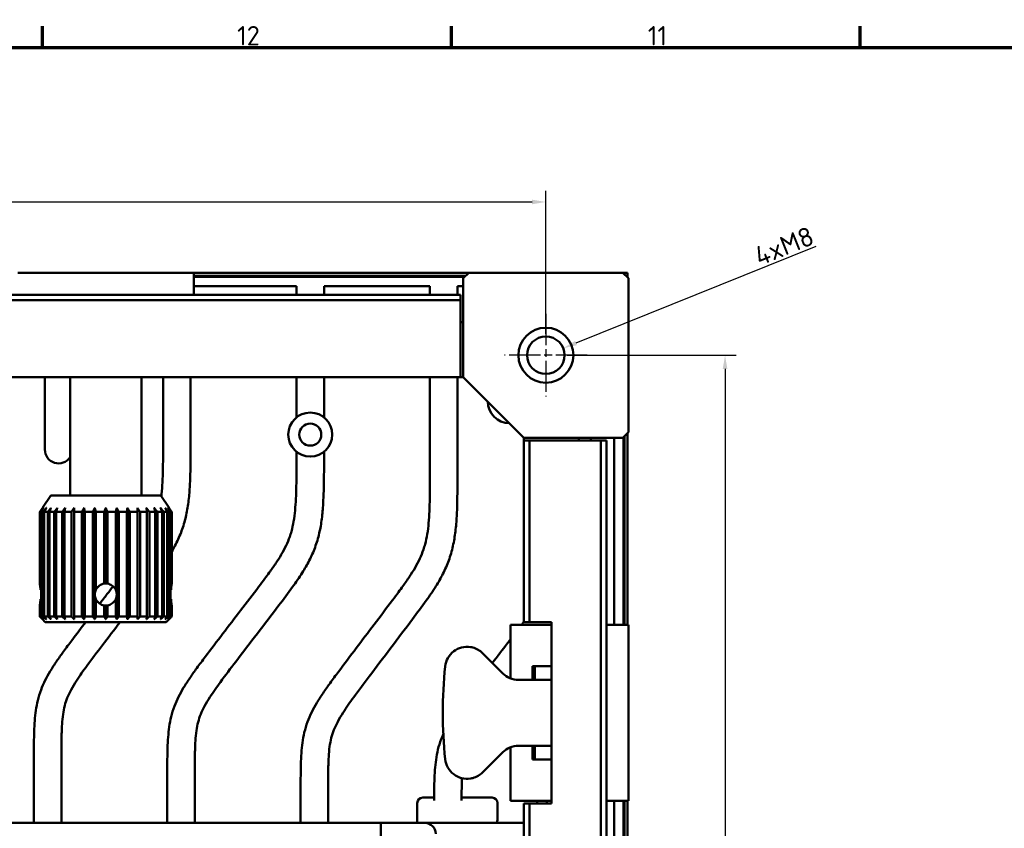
# Model space of a CAD drawing. Header units: millimetres. Extents: x 0 to 2239, y -60 to 841.
# Tile 48 of 151: x 293 to 472, y 679 to 826. Entities that reach past the tile are written whole.
import ezdxf

# ---------------------------------------------------------------- set-up
doc = ezdxf.new("R2010")
doc.units = ezdxf.units.MM
doc.linetypes.add('CHAIN', pattern=[0.3543, 0.2362, -0.0295, 0.0591, -0.0295])
doc.layers.get('0').update_dxf_attribs({"lineweight": 25})
for name, color, linetype, lineweight in [('Bemaßung (ISO)', 7, 'Continuous', 25), ('Mittelpunktmarkierung (ISO)', 7, 'Continuous', 25), ('Rahmen (ISO)', 7, 'Continuous', 70), ('Sichtbar (ISO)', 7, 'Continuous', 50)]:
    doc.layers.add(name, color=color, linetype=linetype, lineweight=lineweight)
doc.styles.add('Notiztext (DIN)', font='isocpeur.ttf')
doc.dimstyles.new('Standard (DIN)', dxfattribs={"dimtxt": 3.5, "dimasz": 2.5, "dimexe": 2, "dimexo": 0.5, "dimgap": 0.5, "dimtad": 1, "dimrnd": 1e-08, "dimtxsty": 'Notiztext (DIN)', "dimcen": 0.09, "dimdle": 10, "dimclrd": 256, "dimclre": 256, "dimclrt": 256, "dimadec": 0, "dimazin": 0, "dimtfac": 1, "dimtmove": 0, "dimatfit": 3, "dimfxl": 1, "dimtolj": 1, "dimtzin": 0, "dimlwd": -1, "dimlwe": -1, "dimarcsym": 0})

# ---------------------------------------------------------------- blocks, each defined once
blk = doc.blocks.new('Ränder Vorgaberahmen')
at = {"layer": 'Rahmen (ISO)'}
for p, q in [((297.25, 821), (297.25, 824.9)), ((371.56, 821), (371.56, 824.9)), ((445.88, 821), (445.88, 824.9))]:
    blk.add_line(p, q, dxfattribs=at)
at = {"layer": 'Rahmen (ISO)', "flags": 128}
blk.add_lwpolyline([(20, 20), (20, 821), (1169, 821), (1169, 20), (20, 20)], dxfattribs=at)
at = {"layer": 'Rahmen (ISO)', "char_height": 3.5, "attachment_point": 7, "style": 'Notiztext (DIN)'}
for s, insert in [('12', (332.61, 821.4)), ('11', (407.27, 821.4))]:
    blk.add_mtext(s, dxfattribs=dict(at, insert=insert))
blk = doc.blocks.new('*D15')
at = {"layer": 'Bemaßung (ISO)', "transparency": 16777216}
for p, q in [((168.74, 768.96), (168.74, 794.92)), ((388.74, 768.96), (388.74, 794.92)), ((171.24, 792.92), (386.24, 792.92))]:
    blk.add_line(p, q, dxfattribs=at)
for points in [[(171.24, 793.34), (171.24, 792.5), (168.74, 792.92)], [(386.24, 793.34), (386.24, 792.5), (388.74, 792.92)]]:
    blk.add_solid(points, dxfattribs=at)
at = {"layer": 'Defpoints', "color": 0, "transparency": 16777216}
for p in [(388.74, 792.92), (168.74, 768.46), (388.74, 768.46)]:
    blk.add_point(p, dxfattribs=at)
at = {"layer": 'Bemaßung (ISO)', "transparency": 16777216, "insert": (275.41, 796.92), "char_height": 3.5, "attachment_point": 1, "style": 'Notiztext (DIN)'}
blk.add_mtext('\\A1;220', dxfattribs=at)
blk = doc.blocks.new('*D17')
at = {"layer": 'Bemaßung (ISO)', "transparency": 16777216}
for p, q in [((437.83, 784.83), (394.21, 767.27)), ((388.65, 765.06), (388.83, 765.06)), ((388.74, 764.97), (388.74, 765.15))]:
    blk.add_line(p, q, dxfattribs=at)
blk.add_solid([(394.06, 767.65), (394.37, 766.88), (391.89, 766.33)], dxfattribs=at)
at = {"layer": 'Defpoints', "color": 0, "transparency": 16777216}
for p in [(391.89, 766.33), (385.59, 763.79)]:
    blk.add_point(p, dxfattribs=at)
at = {"layer": 'Bemaßung (ISO)', "transparency": 16777216, "insert": (424.19, 783.65), "char_height": 3.5, "attachment_point": 1, "rotation": 21.9356, "style": 'Notiztext (DIN)'}
blk.add_mtext('\\A1; \\fISOCPEUR|b0|i0;{\\H3.5000;4xM8}', dxfattribs=at)
blk = doc.blocks.new('*D18')
at = {"layer": 'Bemaßung (ISO)', "transparency": 16777216}
for p, q in [((392.64, 765.06), (423.32, 765.06)), ((421.32, 762.56), (421.32, 297.56)), ((392.64, 295.06), (423.32, 295.06))]:
    blk.add_line(p, q, dxfattribs=at)
for points in [[(420.9, 762.56), (421.74, 762.56), (421.32, 765.06)], [(420.9, 297.56), (421.74, 297.56), (421.32, 295.06)]]:
    blk.add_solid(points, dxfattribs=at)
at = {"layer": 'Defpoints', "color": 0, "transparency": 16777216}
for p in [(392.14, 765.06), (392.14, 295.06), (421.32, 295.06)]:
    blk.add_point(p, dxfattribs=at)
at = {"layer": 'Bemaßung (ISO)', "transparency": 16777216, "insert": (417.32, 526.56), "char_height": 3.5, "attachment_point": 1, "rotation": 90, "style": 'Notiztext (DIN)'}
blk.add_mtext('\\A1;470', dxfattribs=at)

msp = doc.modelspace()

# ---------------------------------------------------------------- linework, layer by layer
at = {"layer": 'Mittelpunktmarkierung (ISO)', "linetype": 'CHAIN', "ltscale": 23.990969}
for p, q in [((388.7399, 772.5629), (388.7399, 757.5629)), ((396.2399, 765.0629), (381.2399, 765.0629))]:
    msp.add_line(p, q, dxfattribs=at)
at = {"layer": 'Sichtbar (ISO)'}
for p, q in [((292.7399, 780.0629), (296.7399, 780.0629)), ((296.7399, 780.0629), (320.7399, 780.0629)), ((320.7399, 780.0629), (324.7399, 780.0629)), ((324.7399, 780.0629), (324.7399, 776.0629)), ((374.7399, 780.0629), (324.7399, 780.0629)), ((374.1676, 779.4906), (324.7399, 779.4906)), ((373.9832, 779.3062), (324.7399, 779.3062)), ((373.7399, 779.0629), (374.7399, 780.0629)), ((373.7399, 779.0629), (373.7399, 761.0629)), ((402.7399, 780.0629), (374.7399, 780.0629)), ((402.7399, 780.0629), (403.7399, 779.0629)), ((403.5899, 780.0629), (402.7399, 780.0629)), ((403.5899, 779.2129), (403.5899, 780.0629)), ((403.7399, 751.0629), (403.7399, 779.0629)), ((343.4149, 777.6379), (324.7399, 777.6379)), ((343.4149, 776.0629), (343.4149, 777.6379)), ((348.4149, 777.6379), (348.4149, 776.0629)), ((367.6649, 777.6379), (348.4149, 777.6379)), ((367.6649, 776.0629), (367.6649, 777.6379)), ((372.6649, 777.6379), (372.6649, 776.0629)), ((373.7399, 777.6379), (372.6649, 777.6379)), ((184.2399, 776.0629), (373.2399, 776.0629)), ((184.2399, 775.0629), (373.2399, 775.0629)), ((373.2399, 775.0629), (373.2399, 776.0629)), ((373.2399, 761.0629), (373.2399, 775.0629)), ((373.7399, 771.0629), (373.2399, 771.0629)), ((373.2399, 761.0629), (184.2399, 761.0629)), ((297.6649, 747.9064), (297.6649, 761.0629)), ((302.2399, 739.5629), (302.2399, 761.0629)), ((315.2399, 739.5629), (315.2399, 761.0629)), ((319.1649, 748.0822), (319.1649, 761.0629)), ((324.1649, 761.0629), (324.1649, 748.0822)), ((343.4149, 753.7604), (343.4149, 761.0629)), ((348.4149, 761.0629), (348.4149, 753.7604)), ((367.6649, 742.9061), (367.6649, 761.0629)), ((372.6649, 761.0629), (372.6649, 742.9061)), ((373.2399, 761.0629), (373.7399, 761.0629)), ((384.7399, 750.0629), (373.7399, 761.0629)), ((384.7399, 750.0629), (402.7399, 750.0629)), ((384.7399, 750.0629), (384.7399, 749.5629)), ((394.7399, 749.5629), (394.7399, 750.0629)), ((396.9149, 750.0629), (396.9149, 749.5629)), ((401.1649, 716.0629), (401.1649, 750.0629)), ((403.7399, 751.0629), (402.7399, 750.0629)), ((402.8332, 750.1562), (402.8332, 716.0629)), ((403.0176, 716.0629), (403.0176, 750.3406)), ((403.5899, 716.0629), (403.5899, 750.9129)), ((385.7399, 749.5629), (384.7399, 749.5629)), ((384.7399, 716.5629), (384.7399, 749.5629)), ((398.7399, 749.5629), (385.7399, 749.5629)), ((385.7399, 716.5629), (385.7399, 749.5629)), ((398.7399, 310.5629), (398.7399, 749.5629)), ((399.7399, 749.5629), (398.7399, 749.5629)), ((399.7399, 310.5629), (399.7399, 749.5629)), ((343.4149, 745.0941), (343.4149, 747.5154)), ((348.4149, 747.5154), (348.4149, 745.0941)), ((298.7399, 739.5629), (297.2399, 737.3128)), ((298.7399, 739.5629), (318.7399, 739.5629)), ((318.7399, 739.5629), (320.24, 737.3128)), ((296.7434, 736.5629), (296.8758, 736.5629)), ((296.7434, 736.5629), (296.7434, 723.5423)), ((296.8758, 736.5629), (296.8758, 722.433)), ((296.9754, 736.5629), (297.3688, 736.5629)), ((296.9754, 717.5629), (296.9754, 736.5629)), ((297.2399, 737.3129), (297.2399, 737.3128)), ((297.3688, 736.5629), (297.3688, 717.5629)), ((297.5649, 736.5629), (298.2072, 736.5629)), ((297.5649, 717.5629), (297.5649, 736.5629)), ((298.2072, 736.5629), (298.2072, 717.5629)), ((298.4939, 736.5629), (299.3657, 736.5629)), ((298.4939, 717.5629), (298.4939, 736.5629)), ((299.3657, 736.5629), (299.3657, 717.5629)), ((299.7343, 736.5629), (300.809, 736.5629)), ((299.7343, 717.5629), (299.7343, 736.5629)), ((300.809, 736.5629), (300.809, 717.5629)), ((301.2483, 736.5629), (302.4933, 736.5629)), ((301.2483, 717.5629), (301.2483, 736.5629)), ((302.4933, 736.5629), (302.4933, 717.5629)), ((302.9899, 736.5629), (304.3674, 736.5629)), ((302.9899, 717.5629), (302.9899, 736.5629)), ((304.3674, 736.5629), (304.3674, 717.5629)), ((304.8067, 717.0629), (304.8067, 737.3129)), ((304.9062, 736.5629), (306.3744, 736.5629)), ((304.9062, 717.5629), (304.9062, 736.5629)), ((306.3744, 736.5629), (306.3744, 717.5629)), ((306.7429, 721.6733), (306.7429, 737.3129)), ((306.939, 736.5629), (308.4532, 736.5629)), ((306.939, 722.433), (306.939, 736.5629)), ((308.4532, 736.5629), (308.4532, 723.5423)), ((308.7399, 723.5629), (308.7399, 737.3129)), ((309.0266, 736.5629), (310.5407, 736.5629)), ((309.0266, 723.5423), (309.0266, 736.5629)), ((310.5407, 736.5629), (310.5407, 722.433)), ((310.7368, 721.6733), (310.7368, 737.3129)), ((311.1054, 736.5629), (312.5736, 736.5629)), ((311.1054, 717.5629), (311.1054, 736.5629)), ((312.5736, 736.5629), (312.5736, 717.5629)), ((312.6731, 717.0629), (312.6731, 737.3129)), ((313.1124, 736.5629), (314.4899, 736.5629)), ((313.1124, 717.5629), (313.1124, 736.5629)), ((314.4899, 736.5629), (314.4899, 717.5629)), ((314.9865, 736.5629), (316.2315, 736.5629)), ((314.9865, 717.5629), (314.9865, 736.5629)), ((316.2315, 736.5629), (316.2315, 717.5629)), ((316.6708, 736.5629), (317.7455, 736.5629)), ((316.6708, 717.5629), (316.6708, 736.5629)), ((317.7455, 736.5629), (317.7455, 717.5629)), ((318.1141, 736.5629), (318.9859, 736.5629)), ((318.1141, 717.5629), (318.1141, 736.5629)), ((318.9859, 736.5629), (318.9859, 717.5629)), ((319.2726, 736.5629), (319.9149, 736.5629)), ((319.2726, 717.5629), (319.2726, 736.5629)), ((319.9149, 736.5629), (319.9149, 717.5629)), ((320.1111, 736.5629), (320.5045, 736.5629)), ((320.1111, 717.5629), (320.1111, 736.5629)), ((320.5045, 736.5629), (320.5045, 717.5629)), ((320.604, 736.5629), (320.7365, 736.5629)), ((320.604, 722.433), (320.604, 736.5629)), ((320.7365, 723.5423), (320.7365, 736.5629)), ((306.7429, 717.0629), (306.7429, 721.4526)), ((310.7368, 717.0629), (310.7368, 721.4526)), ((320.5045, 720.7723), (320.5045, 722.3536)), ((296.7434, 719.5836), (296.7434, 717.5629)), ((296.8758, 720.6929), (296.8758, 717.5629)), ((306.939, 717.5629), (306.939, 720.6929)), ((308.4532, 719.5836), (308.4532, 717.5629)), ((309.0266, 717.5629), (309.0266, 719.5836)), ((310.5407, 720.6929), (310.5407, 717.5629)), ((320.604, 717.5629), (320.604, 720.6929)), ((320.7365, 717.5629), (320.7365, 719.5836)), ((308.7399, 717.0629), (308.7399, 719.5629)), ((296.8758, 717.5629), (296.7434, 717.5629)), ((297.3688, 717.5629), (296.9754, 717.5629)), ((297.7399, 716.5629), (297.2399, 717.063)), ((298.2072, 717.5629), (297.5649, 717.5629)), ((319.7399, 716.5629), (297.7399, 716.5629)), ((299.3657, 717.5629), (298.4939, 717.5629)), ((300.809, 717.5629), (299.7343, 717.5629)), ((302.4933, 717.5629), (301.2483, 717.5629)), ((304.3674, 717.5629), (302.9899, 717.5629)), ((306.3744, 717.5629), (304.9062, 717.5629)), ((308.4532, 717.5629), (306.939, 717.5629)), ((310.5407, 717.5629), (309.0266, 717.5629)), ((312.5736, 717.5629), (311.1054, 717.5629)), ((314.4899, 717.5629), (313.1124, 717.5629)), ((316.2315, 717.5629), (314.9865, 717.5629)), ((317.7455, 717.5629), (316.6708, 717.5629)), ((318.9859, 717.5629), (318.1141, 717.5629)), ((319.9149, 717.5629), (319.2726, 717.5629)), ((319.7399, 716.5629), (320.24, 717.063)), ((320.5045, 717.5629), (320.1111, 717.5629)), ((320.7365, 717.5629), (320.604, 717.5629)), ((382.293, 713.0629), (382.293, 716.0629)), ((382.293, 716.0629), (389.7399, 716.0629)), ((384.7399, 716.5629), (385.7399, 716.5629)), ((385.7399, 716.5629), (389.7399, 716.5629)), ((389.7399, 716.5629), (389.7399, 683.5629)), ((399.7399, 716.0629), (403.7399, 716.0629)), ((403.7399, 716.0629), (403.7399, 712.0629)), ((382.293, 713.0629), (382.293, 707.5629)), ((377.2546, 710.8913), (380.9115, 707.2345)), ((403.7399, 712.0629), (403.7399, 688.0629)), ((382.293, 706.3338), (382.293, 707.5629)), ((386.293, 707.5629), (386.293, 708.5629)), ((389.7399, 708.5629), (386.293, 708.5629)), ((386.293, 707.5629), (386.293, 706.0629)), ((386.7399, 708.5629), (386.7399, 706.0629)), ((385.2399, 706.0629), (383.7399, 706.0629)), ((385.2399, 706.0629), (389.7399, 706.0629)), ((380.9115, 692.8913), (377.2546, 689.2345)), ((382.293, 692.5629), (382.293, 693.792)), ((385.2399, 694.0629), (383.7399, 694.0629)), ((389.7399, 694.0629), (385.2399, 694.0629)), ((386.293, 694.0629), (386.293, 692.5629)), ((386.7399, 694.0629), (386.7399, 691.5629)), ((295.6649, 680.0629), (295.6649, 692.6509)), ((300.6649, 692.6509), (300.6649, 680.0629)), ((382.293, 692.5629), (382.293, 687.0629)), ((386.293, 691.5629), (386.293, 692.5629)), ((386.293, 691.5629), (389.7399, 691.5629)), ((319.9149, 680.0629), (319.9149, 689.6629)), ((324.9149, 689.6629), (324.9149, 680.0629)), ((403.7399, 688.0629), (403.7399, 684.0629)), ((344.1649, 680.0629), (344.1649, 686.6748)), ((349.1649, 686.6748), (349.1649, 680.0629)), ((382.293, 684.0629), (382.293, 687.0629)), ((368.4173, 684.6379), (366.3649, 684.6379)), ((378.9649, 684.6379), (373.4188, 684.6379)), ((389.7399, 684.0629), (382.293, 684.0629)), ((403.7399, 684.0629), (399.7399, 684.0629)), ((401.1649, 665.6379), (401.1649, 684.0629)), ((402.8332, 684.0629), (402.8332, 665.6379)), ((403.0176, 531.7853), (403.0176, 684.0629)), ((403.5899, 530.2129), (403.5899, 684.0629)), ((365.3649, 680.0629), (365.3649, 683.6379)), ((379.9649, 683.6379), (379.9649, 681.1379)), ((384.7399, 376.5629), (384.7399, 683.5629)), ((385.7399, 683.5629), (384.7399, 683.5629)), ((385.7399, 683.5629), (389.7399, 683.5629)), ((385.7399, 376.5629), (385.7399, 683.5629)), ((358.7399, 680.0629), (288.7399, 680.0629)), ((366.7399, 680.0629), (358.7399, 680.0629)), ((358.7399, 380.0629), (358.7399, 680.0629)), ((366.7399, 680.0629), (384.7399, 680.0629))]:
    msp.add_line(p, q, dxfattribs=at)
for centre, radius in [((388.7399, 765.0629), 5), ((388.7399, 765.0629), 3.4), ((345.9149, 750.6379), 4), ((345.9149, 750.6379), 2)]:
    msp.add_circle(centre, radius, dxfattribs=at)
for centre, radius, start, end in [((382.1749, 756.6979), 4, 181.01166, 268.98834), ((300.1649, 747.9064), 2.5, 180, 326.098738), ((374.4262, 708.0629), 4, 81.187827, 173.839219), ((374.4262, 708.0629), 4, 45, 74.998117), ((448.5399, 700.0629), 78.5442, 173.839219, 186.160781), ((383.7399, 710.0629), 4, 225, 270), ((383.7399, 690.0629), 4, 90, 135), ((374.4262, 692.0629), 4, 186.160781, 278.812229), ((374.4262, 692.0629), 4, 285.001883, 315), ((366.3649, 683.6379), 1, 90, 180), ((378.9649, 683.6379), 1, 0, 90), ((388.0449, 683.6379), 0.875, 150.940719, 184.9171), ((388.0449, 683.6379), 0.875, 355.0829, 29.059281), ((376.4649, 681.1379), 3.5, 342.11287, 0), ((366.7399, 678.0629), 2, 0, 90)]:
    msp.add_arc(centre, radius, start, end, dxfattribs=at)
for centre, major_axis, ratio, start_param, end_param in [((308.7399, 721.5629), (-2, 0), 0.99999454, 4.71238898, 4.85623329), ((308.7399, 721.5629), (0, 2), 0.99999454, 6.139341, 6.28318531), ((291.9281, 721.5629), (5.4949, 0), 0.36397065, 0.4064238, 0.45006072), ((291.9281, 721.5629), (-5.495, 0), 0.36396982, 3.54802178, 3.59165337), ((308.7399, 721.5629), (-2, 0), 0.99999624, 6.22798811, 6.3383825), ((308.74, 721.5629), (0, 2), 0.99999624, 1.51559913, 1.62599352), ((308.7399, 721.5629), (0, 2), 0.99999134, 1.12073561, 1.51559913), ((308.7399, 721.5629), (0, 2), 0.99999134, 1.62599352, 2.02085705), ((308.74, 721.5629), (-2, 0), 0.99999134, 5.83312459, 6.22798811), ((308.74, 721.5629), (-2, 0), 0.99999134, 0.05519719, 0.45006072), ((308.7399, 721.5629), (-2, 0), 0.99999134, 3.19678985, 3.59165337), ((308.7399, 721.5629), (-2, 0), 0.99999134, 2.69153193, 3.08639546), ((308.7399, 721.5629), (0, 2), 0.99999624, 4.65719179, 4.76758618), ((325.5518, 721.5629), (5.4949, 0), 0.36397065, 2.69153668, 2.73517573), ((325.5518, 721.5629), (-5.495, 0), 0.36396982, 5.83312459, 5.87676305), ((291.9281, 721.5629), (5.4949, 0), 0.36397065, 5.83312459, 5.87676151), ((308.7399, 721.5629), (-2, 0), 0.99999454, 1.42695202, 1.57079633), ((308.7399, 721.5629), (0, 2), 0.99999454, 3.14159265, 3.28543696), ((325.5518, 721.5629), (-5.495, 0), 0.36396982, 0.40642226, 0.45006072), ((325.5518, 721.5629), (5.4949, 0), 0.36397065, 3.54800958, 3.59165021)]:
    msp.add_ellipse(centre, major_axis=major_axis, ratio=ratio, start_param=start_param, end_param=end_param, dxfattribs=at)
for points, knots in [([(318.8519, 739.3949), (318.8674, 739.5354), (318.882, 739.676), (318.8957, 739.8167), (318.9649, 740.5275), (319.0125, 741.2404), (319.047, 741.9538), (319.0848, 742.7348), (319.1068, 743.5164), (319.1237, 744.2981), (319.151, 745.5593), (319.1649, 746.8207), (319.1649, 748.0822)], [0.860217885, 0.860217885, 0.860217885, 0.860217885, 0.867032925, 0.867032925, 0.867032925, 0.901472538, 0.901472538, 0.901472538, 0.939174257, 0.939174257, 0.939174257, 1, 1, 1, 1]), ([(324.1649, 748.0822), (324.1649, 746.5258), (324.1504, 744.9693), (324.1056, 743.4136), (324.0831, 742.6285), (324.0528, 741.8435), (324.0059, 741.0593), (323.9514, 740.148), (323.8743, 739.2377), (323.7591, 738.332), (323.6462, 737.4442), (323.4966, 736.5606), (323.2951, 735.6885), (323.0941, 734.8189), (322.8414, 733.9606), (322.5324, 733.1231), (322.2299, 732.3035), (321.8734, 731.5039), (321.4759, 730.7253), (321.2427, 730.2685), (320.9954, 729.819), (320.7365, 729.3762)], [0, 0, 0, 0, 0.075045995, 0.075045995, 0.075045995, 0.11292292, 0.11292292, 0.11292292, 0.156945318, 0.156945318, 0.156945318, 0.200099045, 0.200099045, 0.200099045, 0.243130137, 0.243130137, 0.243130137, 0.285244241, 0.285244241, 0.285244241, 0.309952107, 0.309952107, 0.309952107, 0.309952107]), ([(319.9149, 689.6629), (319.9149, 690.9818), (319.9272, 692.3013), (319.9712, 693.6193), (319.9939, 694.2991), (320.025, 694.9785), (320.0764, 695.6571), (320.1702, 696.8956), (320.3313, 698.1312), (320.6263, 699.3377), (320.7846, 699.9848), (320.9814, 700.6235), (321.2165, 701.2468), (321.6623, 702.4282), (322.2459, 703.5544), (322.8971, 704.6376), (323.254, 705.2313), (323.6311, 705.812), (324.02, 706.3851), (324.4347, 706.9962), (324.8628, 707.5986), (325.2983, 708.1954), (325.7979, 708.8801), (326.3074, 709.5576), (326.8182, 710.234), (328.9504, 713.057), (331.1075, 715.861), (333.2577, 718.6706), (334.3716, 720.1261), (335.4836, 721.5831), (336.5907, 723.0432), (336.9498, 723.5167), (337.3083, 723.9905), (337.6642, 724.4666), (337.9312, 724.8238), (338.1969, 725.1822), (338.4595, 725.5425), (338.8704, 726.1062), (339.2741, 726.6745), (339.6631, 727.2536), (340.3524, 728.2798), (340.9955, 729.3399), (341.5225, 730.4572), (341.7703, 730.9827), (341.9925, 731.5209), (342.1833, 732.0696), (342.2955, 732.3921), (342.3968, 732.7182), (342.4876, 733.0472), (342.6519, 733.6423), (342.7816, 734.2469), (342.8861, 734.8554), (342.9983, 735.5095), (343.0813, 736.1682), (343.1457, 736.8286), (343.2149, 737.5395), (343.2625, 738.2524), (343.297, 738.9658), (343.3348, 739.7468), (343.3568, 740.5284), (343.3737, 741.3101), (343.401, 742.5712), (343.4149, 743.8327), (343.4149, 745.0941)], [0, 0, 0, 0, 0.06359954, 0.06359954, 0.06359954, 0.09640429, 0.09640429, 0.09640429, 0.15628374, 0.15628374, 0.15628374, 0.18839964, 0.18839964, 0.18839964, 0.24926502, 0.24926502, 0.24926502, 0.28262286, 0.28262286, 0.28262286, 0.31819671, 0.31819671, 0.31819671, 0.35901071, 0.35901071, 0.35901071, 0.52935644, 0.52935644, 0.52935644, 0.61760272, 0.61760272, 0.61760272, 0.64621942, 0.64621942, 0.64621942, 0.66768788, 0.66768788, 0.66768788, 0.70128061, 0.70128061, 0.70128061, 0.7608135, 0.7608135, 0.7608135, 0.78881425, 0.78881425, 0.78881425, 0.80527165, 0.80527165, 0.80527165, 0.83503816, 0.83503816, 0.83503816, 0.86703293, 0.86703293, 0.86703293, 0.90147254, 0.90147254, 0.90147254, 0.93917426, 0.93917426, 0.93917426, 1, 1, 1, 1]), ([(348.4149, 745.0941), (348.4149, 743.5378), (348.4004, 741.9813), (348.3556, 740.4256), (348.3331, 739.6404), (348.3028, 738.8554), (348.2559, 738.0713), (348.2014, 737.1599), (348.1243, 736.2497), (348.0091, 735.344), (347.8962, 734.4561), (347.7466, 733.5726), (347.5451, 732.7005), (347.3441, 731.8308), (347.0914, 730.9725), (346.7824, 730.1351), (346.4799, 729.3154), (346.1234, 728.5158), (345.7259, 727.7373), (345.337, 726.9756), (344.909, 726.2341), (344.4533, 725.5102), (343.9017, 724.6338), (343.3097, 723.7833), (342.703, 722.9436), (341.8889, 721.8168), (341.0483, 720.7095), (340.2062, 719.6034), (338.9048, 717.894), (337.5999, 716.1874), (336.2944, 714.4811), (334.9844, 712.769), (333.6738, 711.0571), (332.3664, 709.3433), (331.4312, 708.1174), (330.4976, 706.8905), (329.5844, 705.6479), (328.9227, 704.7474), (328.2717, 703.8386), (327.6675, 702.8991), (327.324, 702.365), (326.9956, 701.821), (326.6942, 701.262), (326.4372, 700.7854), (326.1999, 700.2978), (325.9973, 699.796), (325.8106, 699.3334), (325.6534, 698.8587), (325.5278, 698.3762), (325.3942, 697.8627), (325.2964, 697.3404), (325.2216, 696.8151), (325.1346, 696.205), (325.0785, 695.5909), (325.0386, 694.9759), (325.0082, 694.5071), (324.9871, 694.0378), (324.9719, 693.5683), (324.9586, 693.1578), (324.9498, 692.7471), (324.9422, 692.3365), (324.9256, 691.4453), (324.9149, 690.5541), (324.9149, 689.6629)], [0, 0, 0, 0, 0.07504599, 0.07504599, 0.07504599, 0.11292292, 0.11292292, 0.11292292, 0.15694532, 0.15694532, 0.15694532, 0.20009904, 0.20009904, 0.20009904, 0.24313014, 0.24313014, 0.24313014, 0.28524424, 0.28524424, 0.28524424, 0.32644481, 0.32644481, 0.32644481, 0.37632687, 0.37632687, 0.37632687, 0.44326295, 0.44326295, 0.44326295, 0.54670974, 0.54670974, 0.54670974, 0.6505088, 0.6505088, 0.6505088, 0.72475204, 0.72475204, 0.72475204, 0.77855695, 0.77855695, 0.77855695, 0.809146, 0.809146, 0.809146, 0.83523166, 0.83523166, 0.83523166, 0.85927362, 0.85927362, 0.85927362, 0.88485306, 0.88485306, 0.88485306, 0.9145683, 0.9145683, 0.9145683, 0.93721924, 0.93721924, 0.93721924, 0.95702441, 0.95702441, 0.95702441, 1, 1, 1, 1]), ([(344.1649, 686.6748), (344.1649, 688.0099), (344.165, 689.3456), (344.2014, 690.6799), (344.2201, 691.3682), (344.2486, 692.0561), (344.2973, 692.7432), (344.3862, 693.9974), (344.5425, 695.2489), (344.8349, 696.4717), (344.9916, 697.1275), (345.1875, 697.7751), (345.4224, 698.4073), (345.8675, 699.6054), (346.4524, 700.7483), (347.1059, 701.8482), (347.4641, 702.451), (347.8428, 703.0408), (348.2335, 703.6229), (348.6501, 704.2437), (349.0803, 704.8556), (349.518, 705.462), (350.0202, 706.1577), (350.5324, 706.8461), (351.046, 707.5334), (353.1897, 710.402), (355.3585, 713.2515), (357.5205, 716.1066), (358.6404, 717.5857), (359.7585, 719.0663), (360.8716, 720.55), (361.2326, 721.0312), (361.593, 721.5127), (361.9508, 721.9964), (362.2193, 722.3593), (362.4863, 722.7235), (362.7503, 723.0896), (363.1633, 723.6623), (363.569, 724.2397), (363.9597, 724.8279), (364.6521, 725.8702), (365.2976, 726.9465), (365.8252, 728.0803), (366.0734, 728.6135), (366.2955, 729.1594), (366.4858, 729.7158), (366.5976, 730.0428), (366.6985, 730.3735), (366.7888, 730.707), (366.9519, 731.3102), (367.0801, 731.9229), (367.1827, 732.5394), (367.293, 733.2021), (367.3736, 733.8692), (367.4353, 734.5381), (367.5016, 735.258), (367.546, 735.9799), (367.5774, 736.7022), (367.6117, 737.4929), (367.6306, 738.2842), (367.6428, 739.0755), (367.6625, 740.3523), (367.6649, 741.6292), (367.6649, 742.9061)], [0, 0, 0, 0, 0.06359954, 0.06359954, 0.06359954, 0.09640429, 0.09640429, 0.09640429, 0.15628374, 0.15628374, 0.15628374, 0.18839964, 0.18839964, 0.18839964, 0.24926502, 0.24926502, 0.24926502, 0.28262286, 0.28262286, 0.28262286, 0.31819671, 0.31819671, 0.31819671, 0.35901072, 0.35901072, 0.35901072, 0.52935644, 0.52935644, 0.52935644, 0.61760272, 0.61760272, 0.61760272, 0.64621942, 0.64621942, 0.64621942, 0.66768788, 0.66768788, 0.66768788, 0.70128061, 0.70128061, 0.70128061, 0.7608135, 0.7608135, 0.7608135, 0.78881425, 0.78881425, 0.78881425, 0.80527165, 0.80527165, 0.80527165, 0.83503816, 0.83503816, 0.83503816, 0.86703293, 0.86703293, 0.86703293, 0.90147254, 0.90147254, 0.90147254, 0.93917426, 0.93917426, 0.93917426, 1, 1, 1, 1]), ([(372.6649, 742.9061), (372.6649, 741.3307), (372.6648, 739.7551), (372.6291, 738.1801), (372.6111, 737.3852), (372.584, 736.5905), (372.5404, 735.7965), (372.4896, 734.8737), (372.4166, 733.9519), (372.3047, 733.0345), (372.1951, 732.1353), (372.0482, 731.2401), (371.8487, 730.3563), (371.6498, 729.475), (371.3985, 728.6048), (371.09, 727.7555), (370.7881, 726.9243), (370.4313, 726.1131), (370.033, 725.3229), (369.6434, 724.5499), (369.2139, 723.7971), (368.7564, 723.062), (368.2026, 722.1721), (367.6078, 721.308), (366.998, 720.4549), (366.1798, 719.3101), (365.3346, 718.185), (364.488, 717.061), (363.1796, 715.3239), (361.8675, 713.5896), (360.5549, 711.8557), (359.2378, 710.1158), (357.92, 708.3763), (356.6055, 706.6346), (355.6652, 705.389), (354.7265, 704.1422), (353.8087, 702.8797), (353.1435, 701.9647), (352.4893, 701.0414), (351.8825, 700.0873), (351.5376, 699.5449), (351.208, 698.9925), (350.9058, 698.4251), (350.6482, 697.9413), (350.4105, 697.4466), (350.208, 696.9375), (350.0214, 696.4683), (349.8648, 695.987), (349.7402, 695.4979), (349.6076, 694.9775), (349.5113, 694.4482), (349.4382, 693.9162), (349.3533, 693.2981), (349.2997, 692.6762), (349.2626, 692.0535), (349.2342, 691.5788), (349.2155, 691.1036), (349.2024, 690.6283), (349.1909, 690.2127), (349.1838, 689.797), (349.1786, 689.3813), (349.1673, 688.4791), (349.1649, 687.577), (349.1649, 686.6748)], [0, 0, 0, 0, 0.07504598, 0.07504598, 0.07504598, 0.1129229, 0.1129229, 0.1129229, 0.1569453, 0.1569453, 0.1569453, 0.20009903, 0.20009903, 0.20009903, 0.24313012, 0.24313012, 0.24313012, 0.28524423, 0.28524423, 0.28524423, 0.3264448, 0.3264448, 0.3264448, 0.37632686, 0.37632686, 0.37632686, 0.44326294, 0.44326294, 0.44326294, 0.54670973, 0.54670973, 0.54670973, 0.65050879, 0.65050879, 0.65050879, 0.72475204, 0.72475204, 0.72475204, 0.77855694, 0.77855694, 0.77855694, 0.809146, 0.809146, 0.809146, 0.83523166, 0.83523166, 0.83523166, 0.85927361, 0.85927361, 0.85927361, 0.88485306, 0.88485306, 0.88485306, 0.9145683, 0.9145683, 0.9145683, 0.93721924, 0.93721924, 0.93721924, 0.95702441, 0.95702441, 0.95702441, 1, 1, 1, 1]), ([(296.7434, 723.5423), (296.7474, 723.5181), (296.7545, 723.4744), (296.7802, 723.3083), (296.8025, 723.1544), (296.8416, 722.8251), (296.8607, 722.6383), (296.8758, 722.433)], [0.330129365, 0.330129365, 0.330129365, 0.330129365, 0.377443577, 0.377443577, 0.452931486, 0.452931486, 0.517657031, 0.517657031, 0.517657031, 0.517657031]), ([(296.8758, 722.4331), (296.8607, 722.6384), (296.8416, 722.8251), (296.8025, 723.1544), (296.7802, 723.3083), (296.7545, 723.4744), (296.7474, 723.5181), (296.7434, 723.5423)], [0.086270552, 0.086270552, 0.086270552, 0.086270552, 0.15097985, 0.15097985, 0.226467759, 0.226467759, 0.273781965, 0.273781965, 0.273781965, 0.273781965]), ([(306.7399, 721.5629), (306.7399, 721.8152), (306.7905, 722.0836), (306.995, 722.576), (307.1487, 722.8002), (307.5026, 723.1541), (307.7268, 723.3078), (308.1276, 723.4742), (308.2908, 723.518), (308.4533, 723.5418)], [-0.60547484, -0.60547484, -0.60547484, -0.60547484, -0.529785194, -0.529785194, -0.454095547, -0.454095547, -0.378416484, -0.378416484, -0.330928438, -0.330928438, -0.330928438, -0.330928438]), ([(308.4533, 723.5418), (308.2908, 723.518), (308.1276, 723.4742), (307.7269, 723.3078), (307.5027, 723.1541), (307.1488, 722.8002), (306.995, 722.576), (306.7906, 722.0836), (306.74, 721.8152), (306.74, 721.3106), (306.7906, 721.0423), (306.995, 720.5499), (307.1488, 720.3257), (307.5027, 719.9718), (307.7269, 719.818), (308.1276, 719.6516), (308.2908, 719.6078), (308.4533, 719.5841)], [-0.880016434, -0.880016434, -0.880016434, -0.880016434, -0.832533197, -0.832533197, -0.756854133, -0.756854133, -0.681164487, -0.681164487, -0.60547484, -0.60547484, -0.529785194, -0.529785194, -0.454095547, -0.454095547, -0.378416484, -0.378416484, -0.330933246, -0.330933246, -0.330933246, -0.330933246]), ([(306.939, 722.433), (307.0389, 722.6383), (307.1737, 722.8251), (307.503, 723.1544), (307.7276, 723.3083), (308.1283, 723.4744), (308.2912, 723.5181), (308.4532, 723.5423)], [0.690165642, 0.690165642, 0.690165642, 0.690165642, 0.754891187, 0.754891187, 0.830379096, 0.830379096, 0.877693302, 0.877693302, 0.877693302, 0.877693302]), ([(308.4533, 723.5423), (308.2913, 723.5181), (308.1283, 723.4744), (307.7276, 723.3083), (307.5031, 723.1544), (307.1737, 722.8251), (307.039, 722.6383), (306.9391, 722.433)], [0.330129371, 0.330129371, 0.330129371, 0.330129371, 0.377443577, 0.377443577, 0.452931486, 0.452931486, 0.517657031, 0.517657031, 0.517657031, 0.517657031]), ([(309.0266, 723.5423), (309.1886, 723.5181), (309.3515, 723.4744), (309.7522, 723.3083), (309.9768, 723.1544), (310.3061, 722.8251), (310.4409, 722.6383), (310.5407, 722.433)], [0.934040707, 0.934040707, 0.934040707, 0.934040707, 0.981354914, 0.981354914, 1.056842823, 1.056842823, 1.121568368, 1.121568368, 1.121568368, 1.121568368]), ([(320.7365, 723.5423), (320.7324, 723.5181), (320.7253, 723.4744), (320.6997, 723.3083), (320.6773, 723.1544), (320.6383, 722.8251), (320.6192, 722.6383), (320.604, 722.433)], [0.934040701, 0.934040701, 0.934040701, 0.934040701, 0.981354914, 0.981354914, 1.056842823, 1.056842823, 1.121568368, 1.121568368, 1.121568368, 1.121568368]), ([(320.604, 722.433), (320.6191, 722.6383), (320.6383, 722.8251), (320.6773, 723.1544), (320.6997, 723.3083), (320.7253, 723.4744), (320.7324, 723.5181), (320.7365, 723.5423)], [0.690165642, 0.690165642, 0.690165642, 0.690165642, 0.754891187, 0.754891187, 0.830379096, 0.830379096, 0.877693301, 0.877693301, 0.877693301, 0.877693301]), ([(308.4533, 719.584), (308.2908, 719.6078), (308.1276, 719.6516), (307.7268, 719.818), (307.5026, 719.9718), (307.1487, 720.3257), (306.995, 720.5499), (306.7905, 721.0423), (306.7399, 721.3106), (306.7399, 721.5629)], [0.330928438, 0.330928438, 0.330928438, 0.330928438, 0.378416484, 0.378416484, 0.454095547, 0.454095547, 0.529785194, 0.529785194, 0.60547484, 0.60547484, 0.60547484, 0.60547484]), ([(307.6501, 719.886), (308.1027, 720.4768), (308.5553, 721.0676), (309.0077, 721.6586), (309.3633, 722.1233), (309.7187, 722.5881), (310.0738, 723.0531)], [0.4935210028, 0.4935210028, 0.4935210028, 0.4935210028, 0.5293564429, 0.5293564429, 0.5293564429, 0.5575282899, 0.5575282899, 0.5575282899, 0.5575282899]), ([(296.8758, 720.6929), (296.8607, 720.4875), (296.8416, 720.3007), (296.8025, 719.9714), (296.7802, 719.8176), (296.7545, 719.6514), (296.7474, 719.6077), (296.7434, 719.5836)], [0.690165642, 0.690165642, 0.690165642, 0.690165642, 0.754891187, 0.754891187, 0.830379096, 0.830379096, 0.877693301, 0.877693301, 0.877693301, 0.877693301]), ([(296.7434, 719.5836), (296.7474, 719.6077), (296.7545, 719.6514), (296.7802, 719.8176), (296.8025, 719.9714), (296.8416, 720.3007), (296.8607, 720.4874), (296.8758, 720.6927)], [0.934040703, 0.934040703, 0.934040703, 0.934040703, 0.981354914, 0.981354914, 1.056842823, 1.056842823, 1.121552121, 1.121552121, 1.121552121, 1.121552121]), ([(308.4532, 719.5836), (308.2912, 719.6077), (308.1283, 719.6514), (307.7276, 719.8176), (307.503, 719.9714), (307.1737, 720.3007), (307.0389, 720.4875), (306.939, 720.6929)], [0.330129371, 0.330129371, 0.330129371, 0.330129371, 0.377443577, 0.377443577, 0.452931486, 0.452931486, 0.517657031, 0.517657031, 0.517657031, 0.517657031]), ([(306.9391, 720.6929), (307.039, 720.4875), (307.1737, 720.3007), (307.5031, 719.9714), (307.7276, 719.8176), (308.1283, 719.6514), (308.2913, 719.6077), (308.4533, 719.5836)], [0.690165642, 0.690165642, 0.690165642, 0.690165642, 0.754891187, 0.754891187, 0.830379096, 0.830379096, 0.877693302, 0.877693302, 0.877693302, 0.877693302]), ([(310.5407, 720.6929), (310.4409, 720.4875), (310.3061, 720.3007), (309.9768, 719.9714), (309.7522, 719.8176), (309.3515, 719.6514), (309.1886, 719.6077), (309.0266, 719.5836)], [0.086254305, 0.086254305, 0.086254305, 0.086254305, 0.15097985, 0.15097985, 0.226467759, 0.226467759, 0.273781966, 0.273781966, 0.273781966, 0.273781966]), ([(320.7365, 719.5836), (320.7324, 719.6077), (320.7253, 719.6514), (320.6997, 719.8176), (320.6773, 719.9714), (320.6383, 720.3007), (320.6191, 720.4875), (320.604, 720.6929)], [0.330129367, 0.330129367, 0.330129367, 0.330129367, 0.377443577, 0.377443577, 0.452931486, 0.452931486, 0.517657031, 0.517657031, 0.517657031, 0.517657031]), ([(320.604, 720.6929), (320.6192, 720.4875), (320.6383, 720.3007), (320.6773, 719.9714), (320.6997, 719.8176), (320.7253, 719.6514), (320.7324, 719.6077), (320.7365, 719.5836)], [0.086254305, 0.086254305, 0.086254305, 0.086254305, 0.15097985, 0.15097985, 0.226467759, 0.226467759, 0.273781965, 0.273781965, 0.273781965, 0.273781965]), ([(295.6649, 692.6509), (295.6649, 693.9699), (295.6772, 695.2894), (295.7212, 696.6073), (295.7439, 697.2872), (295.775, 697.9666), (295.8264, 698.6451), (295.9202, 699.8837), (296.0813, 701.1192), (296.3763, 702.3257), (296.5346, 702.9728), (296.7314, 703.6115), (296.9665, 704.2349), (297.4123, 705.4162), (297.9959, 706.5424), (298.6471, 707.6256), (299.004, 708.2193), (299.3811, 708.8001), (299.77, 709.3731), (300.1847, 709.9843), (300.6128, 710.5866), (301.0483, 711.1834), (301.5479, 711.8682), (302.0574, 712.5457), (302.5682, 713.222), (303.4112, 714.3381), (304.2581, 715.4513), (305.1069, 716.5629)], [0, 0, 0, 0, 0.063599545, 0.063599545, 0.063599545, 0.096404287, 0.096404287, 0.096404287, 0.156283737, 0.156283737, 0.156283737, 0.188399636, 0.188399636, 0.188399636, 0.249265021, 0.249265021, 0.249265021, 0.282622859, 0.282622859, 0.282622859, 0.31819671, 0.31819671, 0.31819671, 0.359010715, 0.359010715, 0.359010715, 0.426358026, 0.426358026, 0.426358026, 0.426358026]), ([(311.351, 716.5629), (310.2721, 715.1529), (309.1932, 713.7428), (308.1164, 712.3313), (307.1812, 711.1055), (306.2476, 709.8786), (305.3344, 708.636), (304.6727, 707.7355), (304.0217, 706.8267), (303.4175, 705.8872), (303.074, 705.3531), (302.7456, 704.809), (302.4442, 704.2501), (302.1872, 703.7734), (301.9499, 703.2859), (301.7473, 702.784), (301.5606, 702.3215), (301.4034, 701.8468), (301.2778, 701.3642), (301.1442, 700.8508), (301.0464, 700.3284), (300.9716, 699.8032), (300.8846, 699.193), (300.8285, 698.5789), (300.7886, 697.9639), (300.7582, 697.4951), (300.7371, 697.0258), (300.7219, 696.5563), (300.7086, 696.1458), (300.6998, 695.7352), (300.6922, 695.3245), (300.6756, 694.4334), (300.6649, 693.5422), (300.6649, 692.6509)], [0.56502328, 0.56502328, 0.56502328, 0.56502328, 0.650508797, 0.650508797, 0.650508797, 0.724752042, 0.724752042, 0.724752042, 0.778556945, 0.778556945, 0.778556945, 0.809146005, 0.809146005, 0.809146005, 0.835231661, 0.835231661, 0.835231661, 0.859273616, 0.859273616, 0.859273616, 0.884853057, 0.884853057, 0.884853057, 0.914568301, 0.914568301, 0.914568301, 0.937219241, 0.937219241, 0.937219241, 0.957024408, 0.957024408, 0.957024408, 1, 1, 1, 1]), ([(379.0226, 709.1234), (379.9339, 710.314), (380.8464, 711.5037), (381.7577, 712.6945), (381.9362, 712.9277), (382.1146, 713.161), (382.293, 713.3943)], [0.558181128, 0.558181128, 0.558181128, 0.558181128, 0.647748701, 0.647748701, 0.647748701, 0.665291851, 0.665291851, 0.665291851, 0.665291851]), ([(375.039, 712.0157), (375.0828, 712.0089), (375.1282, 712.0011), (375.1746, 711.9923), (375.221, 711.9834), (375.2685, 711.9736), (375.3165, 711.9626), (375.3645, 711.9516), (375.413, 711.9396), (375.4616, 711.9266)], [0.000000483, 0.000000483, 0.000000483, 0.000000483, 0.333333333, 0.333333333, 0.333333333, 0.666666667, 0.666666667, 0.666666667, 1, 1, 1, 1]), ([(368.4154, 684.1379), (368.4181, 685.3066), (368.4322, 686.4755), (368.4712, 687.6432), (368.4939, 688.323), (368.525, 689.0024), (368.5764, 689.681), (368.6702, 690.9195), (368.8313, 692.1551), (369.1263, 693.3616), (369.2846, 694.0087), (369.4814, 694.6474), (369.7165, 695.2707), (369.8326, 695.5784), (369.9581, 695.8823), (370.0916, 696.1827)], [0, 0, 0, 0, 0.069908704, 0.069908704, 0.069908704, 0.110607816, 0.110607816, 0.110607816, 0.184897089, 0.184897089, 0.184897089, 0.224741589, 0.224741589, 0.224741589, 0.244406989, 0.244406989, 0.244406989, 0.244406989]), ([(373.494, 688.1731), (373.4855, 687.9795), (373.4782, 687.7859), (373.4719, 687.5922), (373.4586, 687.1817), (373.4498, 686.771), (373.4422, 686.3604), (373.4284, 685.6196), (373.4187, 684.8788), (373.4158, 684.1379)], [0.9346532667, 0.9346532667, 0.9346532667, 0.9346532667, 0.9440649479, 0.9440649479, 0.9440649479, 0.9640147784, 0.9640147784, 0.9640147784, 0.9999999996, 0.9999999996, 0.9999999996, 0.9999999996]), ([(375.4616, 688.1993), (375.413, 688.1862), (375.3644, 688.1742), (375.3164, 688.1632), (375.2684, 688.1523), (375.221, 688.1424), (375.1746, 688.1336), (375.1282, 688.1247), (375.0828, 688.1169), (375.039, 688.1101)], [0, 0, 0, 0, 0.33333333, 0.33333333, 0.33333333, 0.66666667, 0.66666667, 0.66666667, 1, 1, 1, 1])]:
    msp.add_open_spline(points, degree=3, knots=knots, dxfattribs=at)
for points, weights in [([(296.7434, 736.5629), (296.9969, 736.9484), (297.2399, 737.3128)], [1.04722962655, 1.04519407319, 1.04254159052]), ([(297.4146, 737.3129), (297.151, 736.9484), (296.8758, 736.5629)], [1.04628301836, 1.04931796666, 1.0517351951]), ([(296.9754, 736.5629), (297.1997, 736.9484), (297.4146, 737.3129)], [1.06179072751, 1.05851460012, 1.05462033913]), ([(297.9334, 737.3129), (297.6571, 736.9484), (297.3688, 736.5629)], [1.05462033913, 1.05851460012, 1.06179072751]), ([(297.5649, 736.5629), (297.7531, 736.9484), (297.9334, 737.3129)], [1.06179072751, 1.05851460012, 1.05462033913]), ([(298.7806, 737.3129), (298.5, 736.9484), (298.2072, 736.5629)], [1.05462033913, 1.05851460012, 1.06179072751]), ([(298.4939, 736.5629), (298.6403, 736.9484), (298.7806, 737.3129)], [1.06179072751, 1.05851460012, 1.05462033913]), ([(299.9304, 737.3129), (299.6541, 736.9484), (299.3657, 736.5629)], [1.05462033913, 1.05851460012, 1.06179072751]), ([(299.7343, 736.5629), (299.8344, 736.9484), (299.9304, 737.3129)], [1.06179072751, 1.05851460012, 1.05462033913]), ([(301.3478, 737.3129), (301.0842, 736.9484), (300.809, 736.5629)], [1.05462033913, 1.05851460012, 1.06179072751]), ([(301.2483, 736.5629), (301.2991, 736.9484), (301.3478, 737.3129)], [1.06179072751, 1.05851460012, 1.05462033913]), ([(302.9899, 737.3129), (302.7469, 736.9484), (302.4933, 736.5629)], [1.05462033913, 1.05851460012, 1.06179072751]), ([(302.9899, 736.5629), (302.9899, 736.9484), (302.9899, 737.3129)], [1.06179072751, 1.05851460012, 1.05462033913]), ([(304.8067, 737.3129), (304.5917, 736.9484), (304.3674, 736.5629)], [1.05462033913, 1.05851460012, 1.06179072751]), ([(304.9062, 736.5629), (304.8554, 736.9484), (304.8067, 737.3129)], [1.06179072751, 1.05851460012, 1.05462033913]), ([(306.7429, 737.3129), (306.5626, 736.9484), (306.3744, 736.5629)], [1.05462033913, 1.05851460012, 1.06179072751]), ([(306.939, 736.5629), (306.8389, 736.9484), (306.7429, 737.3129)], [1.05173597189, 1.0493186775, 1.04628366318]), ([(308.7399, 737.3129), (308.5996, 736.9484), (308.4532, 736.5629)], [1.04254090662, 1.04519381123, 1.04722962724]), ([(309.0266, 736.5629), (308.8802, 736.9484), (308.7399, 737.3129)], [1.04722962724, 1.04519381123, 1.04254090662]), ([(310.7368, 737.3129), (310.6409, 736.9484), (310.5407, 736.5629)], [1.04628366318, 1.0493186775, 1.05173597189]), ([(311.1054, 736.5629), (310.9172, 736.9484), (310.7368, 737.3129)], [1.06179072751, 1.05851460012, 1.05462033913]), ([(312.6731, 737.3129), (312.6244, 736.9484), (312.5736, 736.5629)], [1.05462033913, 1.05851460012, 1.06179072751]), ([(313.1124, 736.5629), (312.8881, 736.9484), (312.6731, 737.3129)], [1.06179072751, 1.05851460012, 1.05462033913]), ([(314.4899, 737.3129), (314.4899, 736.9484), (314.4899, 736.5629)], [1.05462033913, 1.05851460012, 1.06179072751]), ([(314.9865, 736.5629), (314.7329, 736.9484), (314.4899, 737.3129)], [1.06179072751, 1.05851460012, 1.05462033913]), ([(316.132, 737.3129), (316.1807, 736.9484), (316.2315, 736.5629)], [1.05462033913, 1.05851460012, 1.06179072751]), ([(316.6708, 736.5629), (316.3956, 736.9484), (316.132, 737.3129)], [1.06179072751, 1.05851460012, 1.05462033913]), ([(317.5494, 737.3129), (317.6454, 736.9484), (317.7455, 736.5629)], [1.05462033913, 1.05851460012, 1.06179072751]), ([(318.1141, 736.5629), (317.8257, 736.9484), (317.5494, 737.3129)], [1.06179072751, 1.05851460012, 1.05462033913]), ([(318.6992, 737.3129), (318.8395, 736.9484), (318.9859, 736.5629)], [1.05462033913, 1.05851460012, 1.06179072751]), ([(319.2726, 736.5629), (318.9798, 736.9484), (318.6992, 737.3129)], [1.06179072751, 1.05851460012, 1.05462033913]), ([(319.5464, 737.3129), (319.7267, 736.9484), (319.9149, 736.5629)], [1.05462033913, 1.05851460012, 1.06179072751]), ([(320.1111, 736.5629), (319.8227, 736.9484), (319.5464, 737.3129)], [1.06179072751, 1.05851460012, 1.05462033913]), ([(320.604, 736.5629), (320.3289, 736.9484), (320.0652, 737.3129)], [1.0517351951, 1.04931796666, 1.04628301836]), ([(320.0652, 737.3129), (320.2802, 736.9484), (320.5045, 736.5629)], [1.05462033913, 1.05851460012, 1.06179072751]), ([(320.2399, 737.3129), (320.4829, 736.9484), (320.7365, 736.5629)], [1.0425408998, 1.04519380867, 1.04722962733]), ([(297.2399, 717.063), (296.9969, 717.306), (296.7434, 717.5629)], [1.01237779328, 1.01319210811, 1.01340354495]), ([(296.8758, 717.5629), (297.151, 717.3059), (297.4146, 717.0629)], [1.02021547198, 1.01922126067, 1.01762181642]), ([(297.4146, 717.0629), (297.1997, 717.3059), (296.9754, 717.5629)], [1.04577024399, 1.05170629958, 1.05704636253]), ([(297.2399, 717.063), (297.2399, 717.063), (297.2399, 717.0629)], [1.01237779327, 1.0123776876, 1.01237758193]), ([(297.3688, 717.5629), (297.6571, 717.3059), (297.9334, 717.0629)], [1.05704636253, 1.05170629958, 1.04577024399]), ([(297.9334, 717.0629), (297.7531, 717.3059), (297.5649, 717.5629)], [1.04577024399, 1.05170629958, 1.05704636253]), ([(298.2072, 717.5629), (298.5, 717.3059), (298.7806, 717.0629)], [1.05704636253, 1.05170629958, 1.04577024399]), ([(298.7806, 717.0629), (298.6403, 717.3059), (298.4939, 717.5629)], [1.04577024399, 1.05170629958, 1.05704636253]), ([(299.3657, 717.5629), (299.6541, 717.3059), (299.9304, 717.0629)], [1.05704636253, 1.05170629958, 1.04577024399]), ([(299.9304, 717.0629), (299.8344, 717.3059), (299.7343, 717.5629)], [1.04577024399, 1.05170629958, 1.05704636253]), ([(300.809, 717.5629), (301.0842, 717.3059), (301.3478, 717.0629)], [1.05704636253, 1.05170629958, 1.04577024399]), ([(301.3478, 717.0629), (301.2991, 717.3059), (301.2483, 717.5629)], [1.04577024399, 1.05170629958, 1.05704636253]), ([(302.4933, 717.5629), (302.7469, 717.3059), (302.9899, 717.0629)], [1.05704636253, 1.05170629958, 1.04577024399]), ([(302.9899, 717.0629), (302.9899, 717.3059), (302.9899, 717.5629)], [1.04577024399, 1.05170629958, 1.05704636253]), ([(304.3674, 717.5629), (304.5917, 717.3059), (304.8067, 717.0629)], [1.05704636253, 1.05170629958, 1.04577024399]), ([(304.8067, 717.0629), (304.8554, 717.3059), (304.9062, 717.5629)], [1.04577024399, 1.05170629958, 1.05704636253]), ([(306.3744, 717.5629), (306.5626, 717.3059), (306.7429, 717.0629)], [1.05704636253, 1.05170629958, 1.04577024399]), ([(306.7429, 717.0629), (306.8389, 717.3059), (306.939, 717.5629)], [1.01762268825, 1.0192222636, 1.02021660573]), ([(308.4532, 717.5629), (308.5996, 717.3059), (308.7399, 717.0629)], [1.01340354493, 1.01319208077, 1.01237758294]), ([(308.7399, 717.0629), (308.8802, 717.3059), (309.0266, 717.5629)], [1.01237758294, 1.01319208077, 1.01340354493]), ([(310.5407, 717.5629), (310.6409, 717.3059), (310.7368, 717.0629)], [1.02021660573, 1.0192222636, 1.01762268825]), ([(310.7368, 717.0629), (310.9172, 717.3059), (311.1054, 717.5629)], [1.04577024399, 1.05170629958, 1.05704636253]), ([(312.5736, 717.5629), (312.6244, 717.3059), (312.6731, 717.0629)], [1.05704636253, 1.05170629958, 1.04577024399]), ([(312.6731, 717.0629), (312.8881, 717.3059), (313.1124, 717.5629)], [1.04577024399, 1.05170629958, 1.05704636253]), ([(314.4899, 717.0629), (314.7329, 717.3059), (314.9865, 717.5629)], [1.04577024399, 1.05170629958, 1.05704636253]), ([(314.4899, 717.5629), (314.4899, 717.3059), (314.4899, 717.0629)], [1.05704636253, 1.05170629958, 1.04577024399]), ([(316.132, 717.0629), (316.3956, 717.3059), (316.6708, 717.5629)], [1.04577024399, 1.05170629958, 1.05704636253]), ([(316.2315, 717.5629), (316.1807, 717.3059), (316.132, 717.0629)], [1.05704636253, 1.05170629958, 1.04577024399]), ([(317.5494, 717.0629), (317.8257, 717.3059), (318.1141, 717.5629)], [1.04577024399, 1.05170629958, 1.05704636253]), ([(317.7455, 717.5629), (317.6454, 717.3059), (317.5494, 717.0629)], [1.05704636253, 1.05170629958, 1.04577024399]), ([(318.6992, 717.0629), (318.9798, 717.3059), (319.2726, 717.5629)], [1.04577024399, 1.05170629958, 1.05704636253]), ([(318.9859, 717.5629), (318.8395, 717.3059), (318.6992, 717.0629)], [1.05704636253, 1.05170629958, 1.04577024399]), ([(319.5464, 717.0629), (319.8227, 717.3059), (320.1111, 717.5629)], [1.04577024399, 1.05170629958, 1.05704636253]), ([(319.9149, 717.5629), (319.7267, 717.3059), (319.5464, 717.0629)], [1.05704636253, 1.05170629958, 1.04577024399]), ([(320.5045, 717.5629), (320.2802, 717.3059), (320.0652, 717.0629)], [1.05704636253, 1.05170629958, 1.04577024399]), ([(320.0652, 717.0629), (320.3289, 717.3059), (320.604, 717.5629)], [1.01762181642, 1.01922126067, 1.02021547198]), ([(320.7365, 717.5629), (320.4829, 717.3059), (320.2399, 717.0629)], [1.01340354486, 1.0131920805, 1.01237758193])]:
    msp.add_rational_spline(points, weights, degree=2, dxfattribs=at)
msp.add_open_spline([(384.3282, 716.0629), (384.4655, 716.2435), (384.6028, 716.4241), (384.7399, 716.6048)], degree=3, dxfattribs=at)

# ---------------------------------------------------------------- block references
msp.add_blockref('Ränder Vorgaberahmen', (0, 0))

# ---------------------------------------------------------------- dimensions: what is measured, and where the dimension line sits
at = {"layer": 'Bemaßung (ISO)'}
for base, p1, p2, angle, picture, middle in [((388.7399, 792.9202), (168.7399, 768.4629), (388.7399, 768.4629), 180, '*D15', (278.7399, 792.9202)), ((421.3186, 295.0629), (392.1399, 765.0629), (392.1399, 295.0629), 90, '*D18', (421.3186, 530.0629))]:
    dim = msp.add_linear_dim(base=base, p1=p1, p2=p2, angle=angle, dimstyle='Standard (DIN)', override={"dimgap": 0.5, "dimdec": 2, "dimtol": 0, "dimlim": 0, "dimtp": 0, "dimtm": 0, "dimtdec": 2, "dimtofl": 0, "dimatfit": 1}, dxfattribs=at)
    dim.commit()
    dim.dimension.update_dxf_attribs({"geometry": picture, "text_midpoint": middle, "dimtype": 160})
dim = msp.add_diameter_dim_2p(p1=(385.5861, 763.7928), p2=(391.8938, 766.333), text=' \\fISOCPEUR|b0|i0;{\\H3.5000;4xM8}', dimstyle='Standard (DIN)', override={"dimgap": 0.5, "dimdec": 2, "dimlfac": 1, "dimtol": 0, "dimlim": 0, "dimtp": 0, "dimtm": 0, "dimtdec": 2, "dimtofl": 0}, dxfattribs=at)
dim.commit()
dim.dimension.update_dxf_attribs({"geometry": '*D17', "text_midpoint": (431.5234, 782.2926), "dimtype": 163})

doc.saveas('drawing.dxf')
